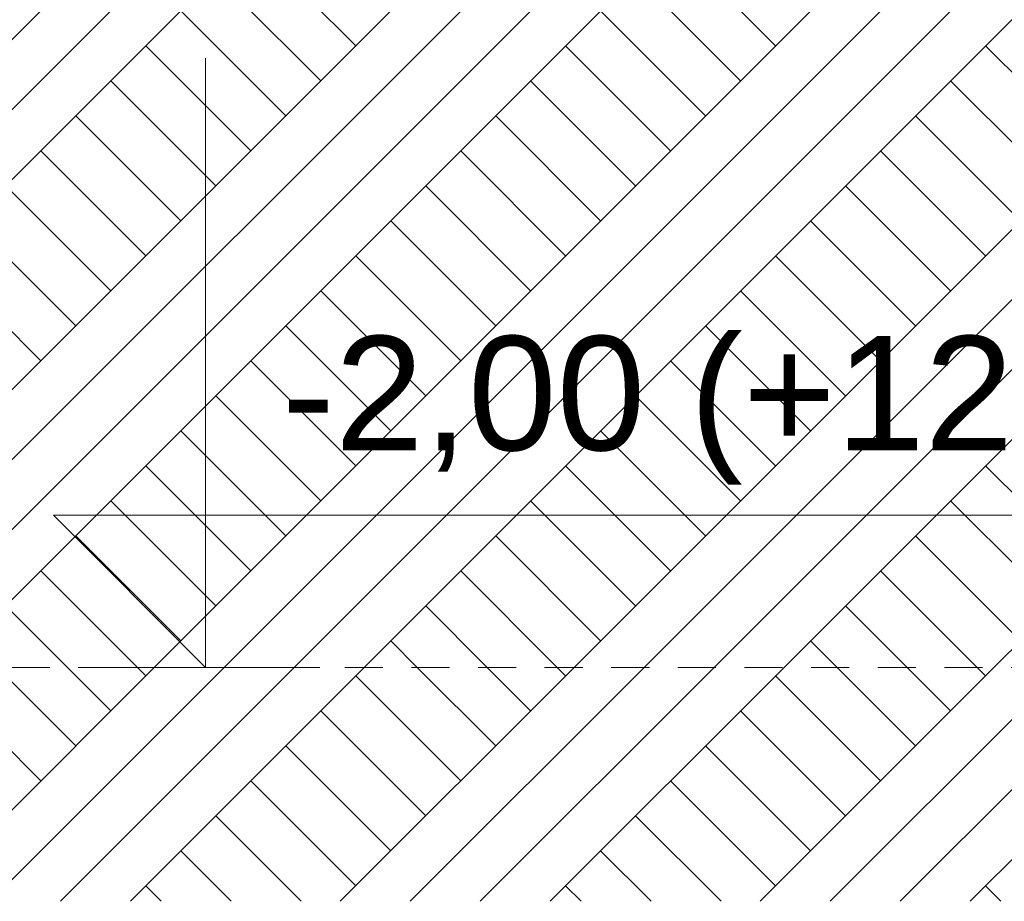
# Model space of a CAD drawing. Header units: millimetres. Extents: x 208553 to 5957542, y -593447 to 257160.
# Tile 31 of 60: x 5939595 to 5942181, y -590871 to -588556. Entities that reach past the tile are written whole.
import ezdxf

# ---------------------------------------------------------------- set-up
doc = ezdxf.new("R2010")
doc.units = ezdxf.units.MM
doc.header["$MEASUREMENT"] = 0
doc.linetypes.add('Przerywana KRÓTKA', pattern=[175, 100, -75])
for name, color, linetype, lineweight in [('Opisy - Etykiety_Nr_pióra__1', 7, 'Continuous', 13), ('Sytuacja - Teren_Nr_pióra__1', 7, 'Continuous', 13), ('Sytuacja - Teren_Nr_pióra__101', 252, 'Continuous', 5), ('Wymiarowanie - Ogólne_Nr_pióra__1', 7, 'Continuous', 13)]:
    doc.layers.add(name, color=color, linetype=linetype, lineweight=lineweight)
doc.layers.add('Wymiarowanie - Ogólne', color=7, linetype='Continuous')
doc.styles.add('STYL_AUTOMATYCZNY_1', font='arial.ttf')
doc.dimstyles.new('STYL_AUTOMATYCZNY__3', dxfattribs={"dimtxt": 0.18, "dimasz": 364.8, "dimexe": 0.18, "dimexo": 0.0625, "dimgap": 0, "dimtad": 0, "dimtih": 1, "dimtoh": 1, "dimdec": 4, "dimzin": 0, "dimdsep": 46, "dimcen": 0.09, "dimadec": 0, "dimazin": 0, "dimtfac": 1, "dimtdec": 4, "dimtmove": 0, "dimatfit": 3, "dimldrblk": 'ARROWHEAD_11', "dimfxl": 1, "dimtolj": 1, "dimtzin": 0, "dimarcsym": 0})
pattern_1 = [(45, (5682170.8, -588257), (-275.77163, 275.77163), []), (45, (5682078.9, -588165.1), (-551.5433, 551.5433), []), (45, (5681986.94, -588073.15), (-551.5433, 551.5433), []), (135, (5681895.02, -587981.22), (91.92388, 91.92388), [390, -390])]

# ---------------------------------------------------------------- blocks, each defined once
blk = doc.blocks.new('Wymiary_3_4', base_point=(5940083.1, -590257))
at = {"layer": 'Wymiarowanie - Ogólne_Nr_pióra__1', "color": 7, "linetype": 'Continuous', "lineweight": 13}
for p, q in [((5940083.1, -590257), (5940083.1, -588657)), ((5940083.1, -590257), (5939683.1, -589857)), ((5939683.1, -589857), (5940083.1, -589857)), ((5940083.1, -589857), (5944708.1, -589857)), ((5940083.1, -590257), (5939783.1, -590257)), ((5940083.1, -590257), (5940383.1, -590257))]:
    blk.add_line(p, q, dxfattribs=at)
at = {"layer": 'Wymiarowanie - Ogólne_Nr_pióra__1', "color": 7, "lineweight": 13, "insert": (5940283.1, -589777), "char_height": 300, "attachment_point": 7, "style": 'STYL_AUTOMATYCZNY_1'}
blk.add_mtext('\\A1;{\\pql;\\fArial|b0|i0|c238|p0;\\W1.000000;-2,00 (+122,00) m.n.p.m}', dxfattribs=at)
blk = doc.blocks.new('ARROWHEAD_11')
at = {"color": 0, "linetype": 'Continuous', "lineweight": 0}
blk.add_line((0, 0), (-1, 0), dxfattribs=at)
at = {"color": 0, "linetype": 'Continuous', "lineweight": 0, "const_width": 0.25, "flags": 128}
blk.add_lwpolyline([(-0.125, 0, 1), (0.125, 0, 1)], format="xyb", close=True, dxfattribs=at)

msp = doc.modelspace()

# ---------------------------------------------------------------- hatches: boundary and pattern name
at = {"layer": 'Sytuacja - Teren_Nr_pióra__1', "linetype": 'Continuous', "lineweight": 13}
h = msp.add_hatch(dxfattribs=at)
h.set_pattern_fill('Grunt_0004', style=0, pattern_type=2)
h.set_pattern_definition(pattern_1)
h.paths.add_polyline_path([(5931862.677, -589453.385), (5930871.848, -589656.995), (5929652.054, -589807.907), (5928955.771, -589893.729), (5928444.349, -589956.995), (5928744.349, -590256.995), (5951398.605, -590256.995), (5951698.605, -589956.995), (5951684.898, -589956.995), (5951676.487, -589956.995), (5951665.82, -589956.995), (5950125.283, -589770.263), (5949211.104, -589656.995), (5948071.86, -589423.501), (5946760.917, -589156.995), (5944964.046, -588824.483), (5944590.303, -588756.995), (5944068.611, -588685.116), (5942349.934, -588456.995), (5940606.307, -588272.103), (5940469.17, -588256.995), (5940373.013, -588256.995), (5940155.682, -588256.995), (5939459.574, -588256.995), (5939037.185, -588303.823), (5937725.854, -588456.995), (5936480.001, -588626.534), (5935527.542, -588756.995), (5934539.263, -588934.142), (5933313.52, -589156.995)])
at = {"layer": 'Sytuacja - Teren_Nr_pióra__101', "linetype": 'Continuous', "lineweight": 5}
h = msp.add_hatch(dxfattribs=at)
h.set_pattern_fill('Grunt_0004', color=252, style=0, pattern_type=2)
h.set_pattern_definition(pattern_1)
h.paths.add_polyline_path([(5927094.113, -589956.995), (5928444.349, -589956.995), (5928744.349, -590256.995), (5951398.605, -590256.995), (5951698.605, -589956.995), (5953782.133, -589956.995), (5953782.133, -590870.884), (5927094.113, -590870.884)])

# ---------------------------------------------------------------- linework, layer by layer
at = {"layer": 'Sytuacja - Teren_Nr_pióra__101', "color": 252, "linetype": 'Przerywana KRÓTKA', "lineweight": 5}
msp.add_line((5951398.605, -590256.995), (5928744.349, -590256.995), dxfattribs=at)

# ---------------------------------------------------------------- block references
at = {"layer": 'Wymiarowanie - Ogólne', "color": 7, "linetype": 'Continuous', "lineweight": 13}
msp.add_blockref('Wymiary_3_4', (5940083.057, -590256.995), dxfattribs=at)

# ---------------------------------------------------------------- leaders
at = {"layer": 'Opisy - Etykiety_Nr_pióra__1', "color": 7, "linetype": 'Continuous', "lineweight": 13, "annotation_type": 0, "has_hookline": 1, "hookline_direction": 0, "text_width": 5228.5}
msp.add_leader([(5933713.943, -588803.485), (5933713.943, -586002.559), (5934536.069, -586014.753)], dimstyle='STYL_AUTOMATYCZNY__3', dxfattribs=at)

doc.saveas('drawing.dxf')
